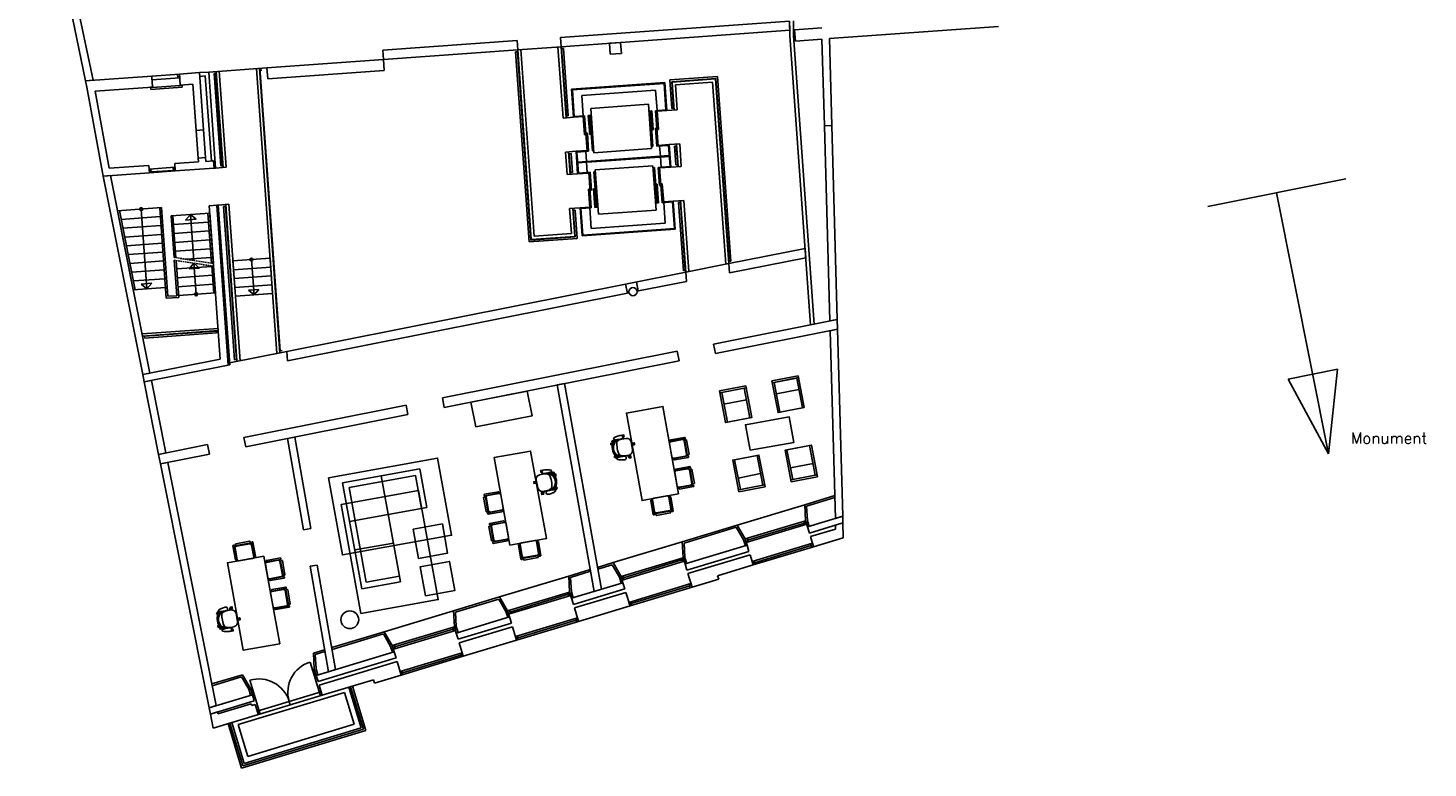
# Model space of a CAD drawing. Header units: millimetres. Extents: x -609 to 65307, y -50748 to 1140.
# Tile 1 of 6: x 63 to 37848, y -50748 to -30776. Entities that reach past the tile are written whole.
import ezdxf

# ---------------------------------------------------------------- set-up
doc = ezdxf.new("R2010")
doc.units = ezdxf.units.MM
doc.header["$LTSCALE"] = 200
doc.header["$MEASUREMENT"] = 0
doc.linetypes.add('VECTORWORKS_DASH_13', pattern=[0.308896, 0.205801, -0.103094])
doc.layers.get('0').update_dxf_attribs({"linetype": 'CONTINUOUS'})
for name, color, linetype in [('A--L82_LOS_GEBR_INVENT', 1, 'CONTINUOUS'), ('AHREND', 1, 'CONTINUOUS'), ('furniture', 4, 'CONTINUOUS'), ('IMPORTED_1_STE', 7, 'CONTINUOUS'), ('orlando', 4, 'CONTINUOUS')]:
    doc.layers.add(name, color=color, linetype=linetype)
doc.styles.add('ROMANS', font='ROMANS.SHX')

# ---------------------------------------------------------------- blocks, each defined once
blk = doc.blocks.new('A$C35C41DE1')
at = {"color": 8}
for points in [[(-225, -360), (-225, -40, -0.414214), (-185, 0), (185, 0, -0.414214), (225, -40), (225, -360, -0.414214), (185, -400), (-185, -400, -0.414214)], [(-235, -50), (-235, -430, -0.414214), (-245, -440), (-265, -440, -0.414214), (-275, -430), (-275, -50, -0.414214), (-265, -40), (-245, -40, -0.414214)], [(235, -50), (235, -430, 0.414214), (245, -440), (265, -440, 0.414214), (275, -430), (275, -50, 0.414214), (265, -40), (245, -40, 0.414214)], [(-200, -430), (-200, -460, 0.414214), (-190, -470), (190, -470, 0.414214), (200, -460), (200, -430, 0.414214), (190, -420), (-190, -420, 0.414214)]]:
    blk.add_lwpolyline(points, format="xyb", close=True, dxfattribs=at)
blk = doc.blocks.new('A$C43F57C76')
at = {"layer": 'AHREND', "color": 251, "linetype": 'Continuous', "true_color": 0x636466}
for points in [[(-57, 36, 1.043438), (-63, -4)], [(378, 140, -0.117595), (379, -205, -0.185034), (240, -263), (120, -263), (111, -262, -0.377232), (0, -138), (0, 79, -0.384639), (116, 197), (122, 197), (233, 198), (235, 198, -0.116107), (330, 174, -0.05651), (370, 147, -0.012874), (378, 140)], [(217, 290, 0.775278), (181, 274)], [(200, 258, -0.414572), (248, 300, -0.043091), (363, 287, -0.072923), (441, 261), (442, 260, -0.276476), (454, 240, -0.379387), (437, 216, -0.063182), (330, 200, -0.044762), (221, 210, -0.345868), (200, 235, -0.061855), (200, 258)], [(458, 168), (513, 168), (513, 183, 0.237391), (505, 192), (370, 194), (370, 196), (330, 196), (330, 174)], [(452, -243, 0.357822), (451, 177), (450, 177), (385, 177, 0.419316), (373, 160, -0.133147), (373, -229, 0.380729), (382, -243), (452, -243)], [(373, -234), (397, -234, 0.087671), (437, -202, 0.381341), (436, 136, 0.058054), (397, 168), (373, 168)], [(443, 177), (443, 181, -0.393455), (451, 187), (466, 188, -0.293235), (473, 181), (473, 168)], [(459, 167), (459, 167), (477, 167, -0.279662), (477, -233), (459, -233)], [(539, 92, 0.990815), (521, 128)], [(90, -304, 0.997124), (124, -323)], [(221, -276, -0.017734), (264, -270, -0.027035), (330, -266, -0.063182), (437, -282, -0.379387), (454, -306, -0.276476), (442, -326), (441, -327, -0.072923), (363, -353, -0.041535), (252, -366, -0.001397), (249, -366, -0.414572), (200, -324, -0.061855), (200, -301, -0.345868), (221, -276)], [(330, -240), (330, -261), (370, -261), (370, -260), (505, -258, 0.237391), (513, -249), (513, -233), (459, -234)], [(443, -243), (443, -246, 0.393455), (451, -253), (466, -253, 0.293235), (473, -246), (473, -234)], [(458, -269, 0.592068), (492, -258)]]:
    blk.add_lwpolyline(points, format="xyb", dxfattribs=at)
for points in [[(-76, 30), (-76, 43), (-26, 43)], [(-76, 3), (-76, -9), (-31, -9)], [(0, 27), (-57, 36)], [(-26, 31), (-26, 43)], [(216, 290), (216, 303), (166, 303), (166, 288), (168, 288), (168, 266), (166, 266), (166, 251), (185, 251)], [(181, 274), (193, 198)], [(233, 198), (232, 208)], [(264, 204), (264, 196)], [(330, 200), (330, 196)], [(370, 147), (370, 168), (349, 168), (349, 186), (370, 196)], [(521, 128), (492, 113)], [(497, 115), (497, 120), (495, 120), (495, 135), (545, 135), (545, 123)], [(539, 92), (503, 73)], [(545, 97), (545, 83), (521, 83)], [(-63, -4), (0, -14)], [(97, -288), (72, -288), (72, -303), (74, -303), (74, -325), (72, -325)], [(72, -325), (72, -340), (122, -340), (122, -326)], [(111, -262), (90, -304)], [(124, -323), (155, -263)], [(264, -261), (264, -270)], [(330, -261), (330, -266)], [(370, -213), (370, -233), (349, -233), (349, -252), (370, -261)], [(439, -267), (437, -267), (437, -282), (487, -282), (487, -268)], [(439, -259), (439, -267)], [(458, -269), (447, -259)]]:
    blk.add_lwpolyline(points, dxfattribs=at)
blk = doc.blocks.new('A$C0BE669CB')
at = {"layer": 'furniture', "color": 252, "true_color": 0x939598}
blk.add_lwpolyline([(448, 528), (674, 2917), (1670, 2823), (1444, 433)], close=True, dxfattribs=at)
at = {"layer": 'A--L82_LOS_GEBR_INVENT', "color": 252, "true_color": 0x939598, "rotation": 264.5876891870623}
for p in [(561, 1722), (486, 926)]:
    blk.add_blockref('A$C35C41DE1', p, dxfattribs=at)
at = {"layer": 'A--L82_LOS_GEBR_INVENT', "color": 252, "true_color": 0x939598, "extrusion": (0, 0, -1), "zscale": -1, "rotation": 5.412310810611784}
blk.add_blockref('A$C35C41DE1', (-946, 486), dxfattribs=at)
at = {"layer": 'orlando', "color": 252, "true_color": 0x939598, "rotation": 355.4125999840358}
blk.add_blockref('A$C43F57C76', (1600, 1955), dxfattribs=at)
blk = doc.blocks.new('A$C3BA01B1D')
at = {"layer": 'furniture', "color": 252, "true_color": 0x939598}
for p, q in [((50, 0), (50, 720)), ((370, 670), (370, 50))]:
    blk.add_line(p, q, dxfattribs=at)
for points in [[(0, 0), (870, 0), (870, 720), (0, 720)], [(50, 50), (870, 50), (870, 670), (50, 670)]]:
    blk.add_lwpolyline(points, close=True, dxfattribs=at)

msp = doc.modelspace()

# ---------------------------------------------------------------- linework, layer by layer
at = {"layer": 'furniture', "color": 252, "true_color": 0x939598}
for p, q in [((8555, -43054), (10641, -42677)), ((10641, -42677), (10829, -43720)), ((9070, -45908), (8555, -43054)), ((8729, -43175), (10520, -42851)), ((9598, -42865), (10113, -45719)), ((10520, -42851), (10682, -43747)), ((9191, -45733), (8729, -43175)), ((8743, -44097), (10829, -43720)), ((9925, -44676), (8882, -44864)), ((10113, -45719), (9070, -45908)), ((10086, -45572), (9191, -45733))]:
    msp.add_line(p, q, dxfattribs=at)
for points in [[(12151, -41543), (13671, -41241), (13538, -40574), (12018, -40876)], [(19552, -42174), (20733, -41961), (20609, -41272), (19428, -41485)], [(8175, -42913), (8551, -44999), (11494, -44468), (11117, -42382)], [(9048, -46579), (11134, -46202), (10603, -43260), (8517, -43636)], [(10601, -45090), (11388, -44948), (11246, -44161), (10459, -44303)], [(10794, -46103), (11581, -45961), (11439, -45174), (10652, -45316)]]:
    msp.add_lwpolyline(points, close=True, dxfattribs=at)
msp.add_circle((8749, -46746), 239, dxfattribs=at)
at = {"layer": 'IMPORTED_1_STE', "color": 252, "linetype": 'Continuous', "true_color": 0x939598}
for p, q in [((1618, -32202), (63, -24744)), ((1820, -32188), (265, -24730)), ((20620, -30588), (14434, -31032)), ((20623, -30838), (20620, -30588)), ((20625, -30988), (20620, -30588)), ((20725, -30984), (20720, -30586)), ((20623, -30838), (14452, -31281)), ((21484, -30776), (20754, -30829)), ((20776, -31128), (20754, -30829)), ((26259, -30735), (21692, -31062)), ((13262, -31116), (9637, -31376)), ((13280, -31365), (13262, -31116)), ((14452, -31281), (13280, -31365)), ((13726, -36396), (13364, -31359)), ((14505, -33207), (14367, -31287)), ((14452, -31281), (14434, -31032)), ((14589, -33201), (14452, -31281)), ((14515, -31327), (14465, -31330)), ((14596, -33151), (14465, -31330)), ((14646, -33147), (14515, -31327)), ((16057, -31166), (15758, -31187)), ((15780, -31487), (15758, -31187)), ((16079, -31465), (16057, -31166)), ((21185, -38785), (20625, -30988)), ((21284, -38765), (20725, -30984)), ((21492, -31077), (20776, -31128)), ((21558, -33417), (21492, -31077)), ((21758, -33411), (21692, -31062)), ((9655, -31625), (6513, -31851)), ((9655, -31625), (9637, -31376)), ((13280, -31365), (9655, -31625)), ((9676, -31925), (9655, -31625)), ((13273, -31416), (13223, -31419)), ((13592, -36551), (13223, -31419)), ((13638, -36498), (13273, -31416)), ((13647, -36487), (13280, -31365)), ((16079, -31465), (15780, -31487)), ((3402, -32074), (1618, -32202)), ((4150, -32020), (3402, -32074)), ((3423, -32373), (3402, -32074)), ((3402, -32074), (3409, -32174)), ((4100, -32024), (4107, -32124)), ((4692, -31981), (4150, -32020)), ((4172, -32320), (4150, -32020)), ((4150, -32020), (4157, -32120)), ((4692, -31981), (4942, -31964)), ((4803, -33527), (4692, -31981)), ((4700, -32081), (4692, -31981)), ((4700, -32081), (4849, -32070)), ((5014, -34364), (4849, -32070)), ((4942, -31964), (6513, -31851)), ((5128, -34557), (4942, -31964)), ((5085, -32003), (5135, -32000)), ((5264, -34497), (5085, -32003)), ((5314, -34493), (5135, -32000)), ((5327, -34543), (5141, -31949)), ((5412, -34536), (5226, -31943)), ((6780, -39559), (6229, -31871)), ((6864, -39542), (6313, -31865)), ((6870, -39490), (6323, -31864)), ((6327, -31914), (6377, -31911)), ((6534, -32150), (6513, -31851)), ((9676, -31925), (6534, -32150)), ((17383, -32179), (18675, -32086)), ((18675, -32086), (19033, -37071)), ((1820, -32188), (1618, -32202)), ((1655, -32377), (1618, -32202)), ((2090, -34775), (1654, -32371)), ((3423, -32373), (1877, -32484)), ((2255, -34562), (1877, -32484)), ((3374, -32377), (3423, -32373)), ((3378, -32437), (3374, -32377)), ((4226, -32376), (3378, -32437)), ((4157, -32120), (3409, -32174)), ((3424, -32383), (3423, -32373)), ((4172, -32330), (3424, -32383)), ((4514, -32295), (4171, -32320)), ((4221, -32316), (4171, -32320)), ((4172, -32330), (4171, -32320)), ((4226, -32376), (4221, -32316)), ((4604, -33542), (4514, -32295)), ((17248, -32248), (14734, -32429)), ((14789, -33187), (14734, -32429)), ((17229, -32270), (14756, -32447)), ((14807, -33165), (14756, -32447)), ((17002, -32452), (15007, -32595)), ((17042, -33005), (17002, -32452)), ((17281, -32988), (17229, -32270)), ((17302, -33006), (17248, -32248)), ((17383, -32179), (17438, -32947)), ((17437, -32225), (18629, -32139)), ((17437, -32225), (17488, -32943)), ((17447, -32234), (17502, -32992)), ((17447, -32234), (18619, -32150)), ((17538, -32313), (18541, -32241)), ((17538, -32313), (17587, -32986)), ((18541, -32241), (18893, -37150)), ((18619, -32150), (18977, -37133)), ((18629, -32139), (18983, -37081)), ((15047, -33148), (15007, -32595)), ((16809, -32836), (15253, -32948)), ((16895, -34033), (16809, -32836)), ((14789, -33187), (14505, -33207)), ((14646, -33147), (14596, -33151)), ((15048, -33168), (14789, -33187)), ((15087, -33145), (14807, -33165)), ((15083, -33657), (15047, -33148)), ((15155, -34103), (15087, -33145)), ((15266, -33133), (15186, -33138)), ((15223, -33647), (15186, -33138)), ((15295, -34093), (15226, -33135)), ((15269, -33172), (15229, -33175)), ((15339, -34145), (15253, -32948)), ((16822, -33021), (16902, -33015)), ((16825, -33061), (16865, -33058)), ((16931, -33976), (16862, -33018)), ((16938, -33524), (16902, -33015)), ((17002, -33008), (17281, -32988)), ((17070, -33966), (17002, -33008)), ((17078, -33514), (17042, -33005)), ((17043, -33025), (17302, -33006)), ((17302, -33006), (17587, -32986)), ((17438, -32947), (17488, -32943)), ((4803, -33527), (4604, -33542)), ((4604, -33542), (4803, -33527)), ((4658, -34290), (4604, -33542)), ((4803, -33527), (4857, -34275)), ((15120, -33614), (15160, -33611)), ((15160, -33611), (15195, -34100)), ((15260, -33604), (15300, -33601)), ((16896, -33487), (16856, -33490)), ((16938, -33524), (16899, -33527)), ((17035, -33477), (16995, -33480)), ((16995, -33480), (17031, -33968)), ((17078, -33514), (17038, -33517)), ((21758, -33411), (21558, -33417)), ((21758, -33411), (21558, -33417)), ((21705, -38681), (21558, -33417)), ((21904, -38642), (21758, -33411)), ((15083, -33657), (15123, -33654)), ((15223, -33647), (15263, -33644)), ((16931, -33976), (16891, -33978)), ((17350, -33945), (17031, -33968)), ((17368, -33924), (17069, -33946)), ((17130, -34237), (17110, -33963)), ((17391, -34514), (17350, -33945)), ((17368, -33924), (17653, -33904)), ((17412, -34533), (17368, -33924)), ((17511, -33964), (17561, -33960)), ((17511, -33964), (17548, -34473)), ((17561, -33960), (17598, -34469)), ((17568, -33910), (17611, -34518)), ((17653, -33904), (17696, -34512)), ((4857, -34275), (4658, -34290)), ((4857, -34275), (4658, -34290)), ((4665, -34390), (4658, -34290)), ((4864, -34375), (4857, -34275)), ((5070, -34360), (4864, -34375)), ((5070, -34360), (5014, -34364)), ((5084, -34560), (5070, -34360)), ((5084, -34560), (5070, -34360)), ((14855, -34104), (14570, -34125)), ((14614, -34733), (14570, -34125)), ((14699, -34727), (14655, -34119)), ((14719, -34164), (14669, -34168)), ((14705, -34677), (14669, -34168)), ((14755, -34673), (14719, -34164)), ((14855, -34104), (15154, -34083)), ((14898, -34713), (14855, -34104)), ((14876, -34123), (15195, -34100)), ((14917, -34692), (14876, -34123)), ((17369, -34220), (14896, -34397)), ((17371, -34240), (14897, -34417)), ((15135, -34380), (15115, -34106)), ((15295, -34093), (15335, -34090)), ((16895, -34033), (15339, -34145)), ((17151, -34531), (17131, -34257)), ((3339, -34685), (2090, -34775)), ((2292, -34760), (2090, -34775)), ((3324, -34486), (2255, -34562)), ((3355, -40092), (2292, -34760)), ((3339, -34685), (3324, -34486)), ((4030, -34535), (3332, -34585)), ((3332, -34585), (3339, -34685)), ((4037, -34635), (3339, -34685)), ((3381, -34582), (3389, -34682)), ((3986, -34619), (3387, -34662)), ((3980, -34539), (3987, -34639)), ((4665, -34390), (4023, -34436)), ((4037, -34635), (4023, -34436)), ((4030, -34535), (4037, -34635)), ((5084, -34560), (4037, -34635)), ((5084, -34560), (5128, -34557)), ((5128, -34557), (5412, -34536)), ((5264, -34497), (5314, -34493)), ((14898, -34713), (14614, -34733)), ((14755, -34673), (14705, -34677)), ((14898, -34713), (15198, -34691)), ((14917, -34692), (15236, -34669)), ((15156, -34674), (15137, -34400)), ((15196, -34671), (15265, -35629)), ((15271, -35157), (15236, -34669)), ((15336, -34661), (15376, -34659)), ((15336, -34661), (15405, -35619)), ((16928, -34492), (15372, -34604)), ((15372, -34604), (15458, -35801)), ((16928, -34492), (17014, -35689)), ((16972, -34544), (16932, -34547)), ((16972, -34544), (17040, -35502)), ((17391, -34514), (17071, -34537)), ((17106, -35026), (17071, -34537)), ((17111, -34534), (17180, -35492)), ((17412, -34533), (17113, -34554)), ((17412, -34533), (17696, -34512)), ((17548, -34473), (17598, -34469)), ((3159, -40131), (2090, -34775)), ((15188, -35123), (15228, -35120)), ((15188, -35123), (15225, -35632)), ((15328, -35113), (15368, -35110)), ((15328, -35113), (15365, -35622)), ((17007, -35033), (16967, -35036)), ((17044, -34990), (17004, -34993)), ((17044, -34990), (17080, -35499)), ((17146, -35023), (17106, -35026)), ((17183, -34980), (17143, -34983)), ((17183, -34980), (17220, -35489)), ((35627, -34850), (31905, -35591)), ((15231, -35160), (15271, -35157)), ((15371, -35150), (15411, -35147)), ((16998, -35465), (17037, -35462)), ((17000, -35504), (17080, -35499)), ((17180, -35492), (17459, -35472)), ((17218, -35469), (17478, -35450)), ((17260, -36042), (17220, -35489)), ((17511, -36190), (17459, -35472)), ((17478, -35450), (17762, -35430)), ((17532, -36208), (17478, -35450)), ((17621, -35490), (17671, -35486)), ((17621, -35490), (17753, -37326)), ((17671, -35486), (17802, -37316)), ((17677, -35436), (17816, -37364)), ((17762, -35430), (17900, -37348)), ((35164, -42267), (33763, -35221)), ((3667, -35624), (2481, -35709)), ((2906, -37844), (2481, -35709)), ((2957, -37841), (2531, -35706)), ((3634, -35867), (2578, -35943)), ((3119, -35663), (3274, -37818)), ((3792, -38071), (3617, -35628)), ((3838, -38018), (3667, -35624)), ((4971, -35771), (3923, -35846)), ((4004, -36967), (3923, -35846)), ((4054, -36975), (3973, -35843)), ((4447, -35809), (4315, -35961)), ((4536, -37049), (4447, -35809)), ((4447, -35809), (4599, -35940)), ((5018, -37123), (4921, -35775)), ((5156, -35557), (4956, -35572)), ((5254, -39715), (4956, -35572)), ((5068, -37131), (4971, -35771)), ((5156, -35557), (5200, -35554)), ((5466, -39877), (5156, -35557)), ((5466, -39877), (5156, -35557)), ((5200, -35554), (5484, -35534)), ((5509, -39868), (5200, -35554)), ((5343, -35594), (5393, -35591)), ((5640, -39735), (5343, -35594)), ((5689, -39725), (5393, -35591)), ((5702, -39763), (5399, -35540)), ((5787, -39757), (5484, -35534)), ((14964, -35631), (14680, -35651)), ((14728, -36324), (14680, -35651)), ((14819, -36403), (14765, -35645)), ((14828, -35690), (14778, -35694)), ((14830, -36412), (14778, -35694)), ((14883, -36458), (14828, -35690)), ((15224, -35612), (14964, -35631)), ((15019, -36389), (14964, -35631)), ((15265, -35629), (14986, -35649)), ((15037, -36367), (14986, -35649)), ((15265, -36185), (15225, -35632)), ((15444, -35616), (15365, -35622)), ((15442, -35576), (15402, -35579)), ((17014, -35689), (15458, -35801)), ((3651, -36106), (2626, -36180)), ((4938, -36014), (3990, -36082)), ((4955, -36254), (4008, -36322)), ((4599, -35940), (4315, -35961)), ((17532, -36208), (15019, -36389)), ((17511, -36190), (15037, -36367)), ((17260, -36042), (15265, -36185)), ((3668, -36346), (2673, -36417)), ((3686, -36585), (2720, -36655)), ((4972, -36493), (4025, -36561)), ((14883, -36458), (13592, -36551)), ((14830, -36412), (13638, -36498)), ((14819, -36403), (13647, -36487)), ((14728, -36324), (13726, -36396)), ((3703, -36825), (2768, -36892)), ((4989, -36732), (4042, -36800)), ((5007, -36972), (4343, -37019)), ((6596, -36988), (5593, -37060)), ((6094, -37024), (6163, -37982)), ((6596, -36988), (6664, -37946)), ((21037, -36724), (18977, -37133)), ((21055, -36975), (18995, -37385)), ((21037, -36724), (21055, -36975)), ((3720, -37064), (2815, -37129)), ((3737, -37303), (2862, -37366)), ((4078, -38001), (4009, -37043)), ((4131, -38047), (4060, -37051)), ((5024, -37211), (4076, -37279)), ((4541, -37125), (4410, -37277)), ((4693, -37257), (4410, -37277)), ((4541, -37125), (4693, -37257)), ((4602, -37963), (4541, -37125)), ((5075, -37929), (5023, -37200)), ((5125, -37926), (5074, -37208)), ((5593, -37060), (5662, -38017)), ((6613, -37227), (5610, -37299)), ((17816, -37364), (7052, -39505)), ((17802, -37316), (17753, -37326)), ((17816, -37364), (18977, -37133)), ((17816, -37364), (17834, -37616)), ((18977, -37133), (18995, -37385)), ((19033, -37071), (18983, -37081)), ((3771, -37782), (2906, -37844)), ((3754, -37543), (2909, -37603)), ((3405, -37666), (3122, -37686)), ((3274, -37818), (3122, -37686)), ((3274, -37818), (3405, -37666)), ((5041, -37450), (4093, -37518)), ((5058, -37690), (4111, -37758)), ((6630, -37467), (5628, -37539)), ((6647, -37706), (5645, -37778)), ((16240, -37933), (16191, -37688)), ((16535, -37874), (16486, -37629)), ((17834, -37616), (16499, -37881)), ((4131, -38047), (3792, -38071)), ((4078, -38001), (3838, -38018)), ((5125, -37926), (4128, -37997)), ((6664, -37946), (5662, -38017)), ((6295, -37830), (6011, -37850)), ((6163, -37982), (6011, -37850)), ((6163, -37982), (6295, -37830)), ((16284, -37924), (7070, -39756)), ((5194, -38883), (3143, -39030)), ((5194, -38883), (5198, -38943)), ((21904, -38642), (18567, -39305)), ((21911, -38905), (18618, -39560)), ((21284, -38765), (21185, -38785)), ((21904, -38642), (21705, -38681)), ((21911, -38905), (21712, -38945)), ((21904, -38642), (21911, -38905)), ((22052, -43953), (21911, -38905)), ((3155, -39090), (3143, -39030)), ((5198, -38943), (3155, -39090)), ((5149, -38957), (3207, -39096)), ((3217, -39145), (3207, -39096)), ((5153, -39006), (3217, -39145)), ((5153, -39006), (5149, -38957)), ((21854, -44013), (21712, -38945)), ((7052, -39505), (5505, -39813)), ((6920, -39480), (6870, -39490)), ((7070, -39756), (7052, -39505)), ((17587, -39500), (11247, -40761)), ((17637, -39755), (17587, -39500)), ((18618, -39560), (18567, -39305)), ((5254, -39715), (3159, -40131)), ((5466, -39877), (3198, -40328)), ((5466, -39877), (5509, -39868)), ((5689, -39725), (5640, -39735)), ((17637, -39755), (11298, -41016)), ((35402, -39988), (34737, -40120)), ((35164, -42267), (35402, -39988)), ((3355, -40092), (3159, -40131)), ((3198, -40328), (3159, -40131)), ((3394, -40289), (3198, -40328)), ((3588, -42284), (3198, -40328)), ((3784, -42245), (3394, -40289)), ((14544, -40370), (14347, -40409)), ((15345, -45981), (14347, -40409)), ((15538, -45922), (14544, -40370)), ((34073, -40253), (34737, -40120)), ((35164, -42267), (34073, -40253)), ((11298, -41016), (11247, -40761)), ((10266, -40956), (5893, -41826)), ((10317, -41211), (10266, -40956)), ((10317, -41211), (5944, -42081)), ((5944, -42081), (5893, -41826)), ((7268, -41817), (7071, -41856)), ((7503, -44320), (7071, -41856)), ((7700, -44285), (7268, -41817)), ((4912, -42021), (3588, -42284)), ((3784, -42245), (3588, -42284)), ((3639, -42539), (3588, -42284)), ((4963, -42276), (3639, -42539)), ((4963, -42276), (4912, -42021)), ((3835, -42500), (3639, -42539)), ((4951, -49122), (3639, -42539)), ((5144, -49064), (3835, -42500)), ((21025, -43642), (21836, -43397)), ((21077, -43679), (21838, -43449)), ((21025, -43642), (19204, -44193)), ((21051, -44073), (21025, -43642)), ((21100, -44064), (21077, -43679)), ((17720, -44641), (19204, -44193)), ((19421, -44566), (19204, -44193)), ((19421, -44566), (21051, -44073)), ((19450, -44662), (21079, -44169)), ((21017, -44136), (19483, -44599)), ((21003, -44088), (21032, -44183)), ((21101, -44241), (21051, -44073)), ((21051, -44073), (21079, -44169)), ((21149, -44226), (21100, -44064)), ((21101, -44241), (22052, -43953)), ((21152, -44408), (22057, -44135)), ((22052, -43953), (21854, -44013)), ((22057, -44135), (21859, -44195)), ((21861, -44298), (21859, -44195)), ((22052, -43953), (22057, -44135)), ((22068, -44534), (22057, -44135)), ((7503, -44320), (7700, -44285)), ((17772, -44678), (19180, -44252)), ((19375, -44586), (19180, -44252)), ((19421, -44566), (19450, -44662)), ((19471, -44733), (19421, -44566)), ((19469, -44551), (19498, -44647)), ((21149, -44226), (21101, -44241)), ((21152, -44408), (21101, -44241)), ((21181, -44504), (21861, -44298)), ((21263, -44777), (21181, -44504)), ((21263, -44777), (22068, -44534)), ((17720, -44641), (15853, -45205)), ((17746, -45072), (17720, -44641)), ((17795, -45063), (17772, -44678)), ((17796, -45240), (19471, -44733)), ((17847, -45407), (19522, -44901)), ((19424, -44748), (19375, -44586)), ((19424, -44748), (19471, -44733)), ((19522, -44901), (19471, -44733)), ((21234, -44681), (19604, -45174)), ((21263, -44777), (19633, -45269)), ((21201, -44743), (19667, -45207)), ((21186, -44696), (21215, -44791)), ((21234, -44681), (21263, -44777)), ((7675, -45305), (7872, -45270)), ((8173, -48148), (7675, -45305)), ((8366, -48090), (7872, -45270)), ((15432, -45333), (15853, -45205)), ((15441, -45382), (15830, -45265)), ((16024, -45598), (15830, -45265)), ((16070, -45578), (15853, -45205)), ((16070, -45578), (17746, -45072)), ((16099, -45674), (17775, -45168)), ((17712, -45134), (16133, -45612)), ((17698, -45087), (17727, -45182)), ((17746, -45072), (17775, -45168)), ((17796, -45240), (17746, -45072)), ((17844, -45225), (17795, -45063)), ((17844, -45225), (17796, -45240)), ((17847, -45407), (17796, -45240)), ((17876, -45503), (19551, -44997)), ((18676, -45559), (19633, -45269)), ((19551, -44997), (19633, -45269)), ((19604, -45174), (19633, -45269)), ((19652, -45159), (19681, -45255)), ((14657, -45567), (12790, -46131)), ((14657, -45567), (15239, -45391)), ((14682, -45998), (14657, -45567)), ((14709, -45603), (15248, -45440)), ((14732, -45989), (14709, -45603)), ((16073, -45760), (16024, -45598)), ((16070, -45578), (16099, -45674)), ((16121, -45746), (16070, -45578)), ((16118, -45564), (16147, -45660)), ((17876, -45503), (17986, -45867)), ((17986, -45867), (18704, -45650)), ((18676, -45559), (18704, -45650)), ((13007, -46504), (14682, -45998)), ((13036, -46600), (14711, -46094)), ((14649, -46060), (13070, -46538)), ((14635, -46012), (14664, -46108)), ((14682, -45998), (14711, -46094)), ((14733, -46165), (14682, -45998)), ((14781, -46151), (14732, -45989)), ((14733, -46165), (16121, -45746)), ((14784, -46333), (16172, -45913)), ((14813, -46429), (16201, -46009)), ((15538, -45922), (15345, -45981)), ((16121, -45746), (16073, -45760)), ((16172, -45913), (16121, -45746)), ((16201, -46009), (16311, -46373)), ((17957, -45771), (16282, -46277)), ((17986, -45867), (16311, -46373)), ((17923, -45833), (16344, -46311)), ((17909, -45785), (17938, -45881)), ((17957, -45771), (17986, -45867)), ((11546, -46507), (12790, -46131)), ((11598, -46544), (12767, -46190)), ((12961, -46524), (12767, -46190)), ((13007, -46504), (12790, -46131)), ((14781, -46151), (14733, -46165)), ((14784, -46333), (14733, -46165)), ((14813, -46429), (14923, -46792)), ((14923, -46792), (16311, -46373)), ((16282, -46277), (16311, -46373)), ((16329, -46263), (16358, -46358)), ((11546, -46507), (9679, -47071)), ((11571, -46938), (11546, -46507)), ((11621, -46929), (11598, -46544)), ((11622, -47106), (13058, -46672)), ((11673, -47273), (13109, -46839)), ((13010, -46686), (12961, -46524)), ((13058, -46672), (13007, -46504)), ((13007, -46504), (13036, -46600)), ((13058, -46672), (13010, -46686)), ((13055, -46490), (13084, -46585)), ((13109, -46839), (13058, -46672)), ((14894, -46697), (13218, -47203)), ((14923, -46792), (13247, -47299)), ((14860, -46759), (13281, -47236)), ((14846, -46711), (14875, -46807)), ((14894, -46697), (14923, -46792)), ((8263, -47499), (9679, -47071)), ((8271, -47549), (9656, -47131)), ((9850, -47465), (9656, -47131)), ((9896, -47444), (9679, -47071)), ((9896, -47444), (11571, -46938)), ((9925, -47540), (11600, -47034)), ((11538, -47000), (9959, -47478)), ((11524, -46953), (11552, -47048)), ((11571, -46938), (11600, -47034)), ((11622, -47106), (11571, -46938)), ((11670, -47091), (11621, -46929)), ((11670, -47091), (11622, -47106)), ((11673, -47273), (11622, -47106)), ((11702, -47369), (13137, -46935)), ((13137, -46935), (13247, -47299)), ((13218, -47203), (13247, -47299)), ((13266, -47189), (13295, -47284)), ((7765, -47650), (8070, -47558)), ((7817, -47686), (8079, -47607)), ((9899, -47626), (9850, -47465)), ((9896, -47444), (9925, -47540)), ((9947, -47612), (9896, -47444)), ((9944, -47430), (9973, -47526)), ((11702, -47369), (11812, -47733)), ((11812, -47733), (13247, -47299)), ((7680, -47890), (7955, -48799)), ((7790, -48081), (7765, -47650)), ((7840, -48072), (7817, -47686)), ((7841, -48248), (9947, -47612)), ((7892, -48416), (9998, -47779)), ((7921, -48512), (10026, -47875)), ((9947, -47612), (9899, -47626)), ((9998, -47779), (9947, -47612)), ((10026, -47875), (10136, -48239)), ((11783, -47637), (10107, -48143)), ((11812, -47733), (10136, -48239)), ((11749, -47699), (10170, -48177)), ((11735, -47651), (11764, -47747)), ((11783, -47637), (11812, -47733)), ((5027, -48477), (5850, -48229)), ((5037, -48527), (5827, -48288)), ((6021, -48622), (5827, -48288)), ((6067, -48602), (5850, -48229)), ((7841, -48248), (7790, -48081)), ((7889, -48234), (7840, -48072)), ((7841, -48248), (7889, -48234)), ((7892, -48416), (7841, -48248)), ((8366, -48090), (8173, -48148)), ((9418, -48456), (10136, -48239)), ((10107, -48143), (10136, -48239)), ((10155, -48129), (10184, -48224)), ((5735, -49575), (8606, -48707)), ((6070, -48784), (6021, -48622)), ((6053, -48381), (6328, -49291)), ((6118, -48769), (6067, -48602)), ((7974, -48689), (6251, -49210)), ((7921, -48512), (8003, -48784)), ((7974, -48689), (8003, -48784)), ((8003, -48784), (9391, -48365)), ((8606, -48707), (8867, -49568)), ((8769, -48553), (8721, -48568)), ((8721, -48568), (9054, -49668)), ((8769, -48553), (9116, -49702)), ((8817, -48539), (9178, -49735)), ((9391, -48365), (9418, -48456)), ((4951, -49122), (6118, -48769)), ((5144, -49064), (4951, -49122)), ((4986, -49294), (6169, -48937)), ((5188, -49285), (6087, -49013)), ((6118, -48769), (6070, -48784)), ((6102, -49061), (6087, -49013)), ((6102, -49061), (6198, -49032)), ((6169, -48937), (6118, -48769)), ((6198, -49032), (6280, -49305)), ((8003, -48784), (6280, -49305)), ((7113, -48949), (7141, -49045)), ((4951, -49122), (4986, -49294)), ((5178, -49236), (4986, -49294)), ((5061, -49674), (4986, -49294)), ((5061, -49674), (6280, -49305)), ((5188, -49285), (5178, -49236)), ((6251, -49210), (6280, -49305)), ((5466, -49551), (5828, -50748)), ((5562, -49522), (5514, -49537)), ((5514, -49537), (5861, -50685)), ((5562, -49522), (5895, -50623)), ((5735, -49575), (5995, -50436)), ((9178, -49735), (5828, -50748)), ((9116, -49702), (5861, -50685)), ((9054, -49668), (5895, -50623)), ((8867, -49568), (5995, -50436))]:
    msp.add_line(p, q, dxfattribs=at)
at = {"layer": 'IMPORTED_1_STE', "color": 252, "linetype": 'VECTORWORKS_DASH_13', "true_color": 0x939598}
for p, q in [((5068, -37131), (4004, -36967)), ((5074, -37208), (4009, -37043))]:
    msp.add_line(p, q, dxfattribs=at)
at = {"layer": 'IMPORTED_1_STE', "color": 252, "linetype": 'Continuous', "true_color": 0x939598}
for centre, radius in [((3119, -35663), 40), ((6094, -37024), 40), ((4602, -37963), 40), ((16390, -37894), 110)]:
    msp.add_circle(centre, radius, dxfattribs=at)
for centre, start, end in [((7926, -48703), 106.8166, 196.8166), ((6299, -49195), 16.8166, 106.8166)]:
    msp.add_arc(centre, 850, start, end, dxfattribs=at)

# ---------------------------------------------------------------- block references
at = {"layer": 'furniture', "color": 252, "true_color": 0x939598, "xscale": -1}
for name, p, rotation in [('A$C3BA01B1D', (20849, -40164), 100.8891758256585), ('A$C0BE669CB', (18114, -43840), 4.818739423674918), ('A$C3BA01B1D', (19249, -43294), 280.889175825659)]:
    msp.add_blockref(name, p, dxfattribs=dict(at, rotation=rotation))
at = {"layer": 'furniture', "color": 252, "true_color": 0x939598}
for name, p, rotation in [('A$C3BA01B1D', (18727, -40572), 280.8891758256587), ('A$C0BE669CB', (12780, -45363), 15.64336104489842), ('A$C3BA01B1D', (21370, -42886), 100.8891758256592), ('A$C0BE669CB', (6720, -44403), 195.6433610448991)]:
    msp.add_blockref(name, p, dxfattribs=dict(at, rotation=rotation))

# ---------------------------------------------------------------- texts
at = {"layer": 'IMPORTED_1_STE', "color": 252, "linetype": 'Continuous', "true_color": 0x939598, "style": 'ROMANS'}
msp.add_text('Monument', height=300, dxfattribs=at).set_placement((35766, -41994))

doc.saveas('drawing.dxf')
